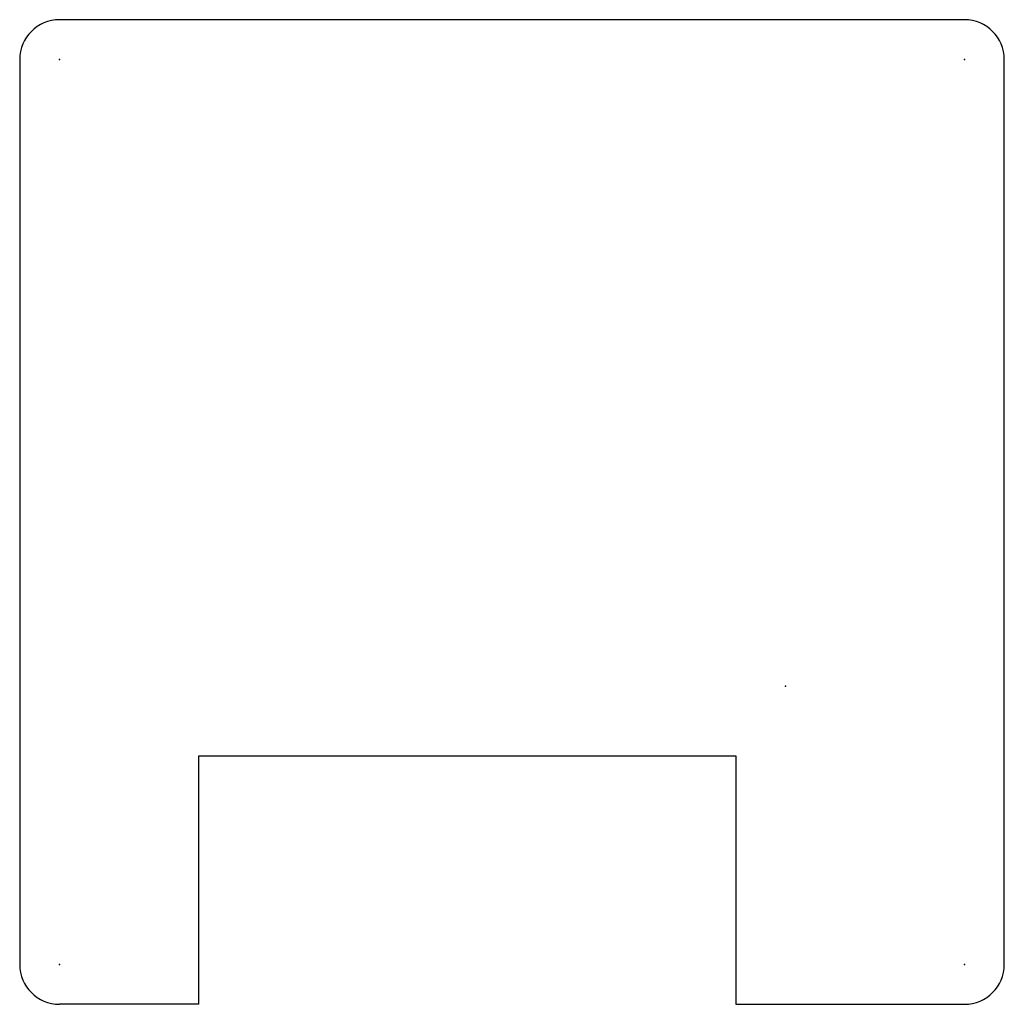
# Model space of a CAD drawing. Header units: millimetres. Extents: x 466.4 to 565.4, y 161.9 to 260.9.
import ezdxf

# ---------------------------------------------------------------- set-up
doc = ezdxf.new("R2010")
doc.units = ezdxf.units.MM

msp = doc.modelspace()

# ---------------------------------------------------------------- linework, layer by layer
for p, q in [((561.389, 260.928), (470.389, 260.928)), ((466.389, 256.928), (466.389, 165.928)), ((565.389, 165.928), (565.389, 256.928)), ((484.389, 161.928), (484.389, 186.928)), ((484.389, 186.928), (538.389, 186.928)), ((538.389, 186.928), (538.389, 161.928)), ((484.389, 161.928), (470.389, 161.928)), ((538.389, 161.928), (561.389, 161.928))]:
    msp.add_line(p, q)
for centre, start, end in [((470.389, 256.928), 90, 180), ((561.389, 256.928), 0, 90), ((470.389, 165.928), 180, 270), ((561.389, 165.928), 270, 0)]:
    msp.add_arc(centre, 4, start, end)
for p in [(470.389, 256.928), (561.389, 256.928), (543.389, 193.928), (470.389, 165.928), (561.389, 165.928)]:
    msp.add_point(p)

doc.saveas('drawing.dxf')
